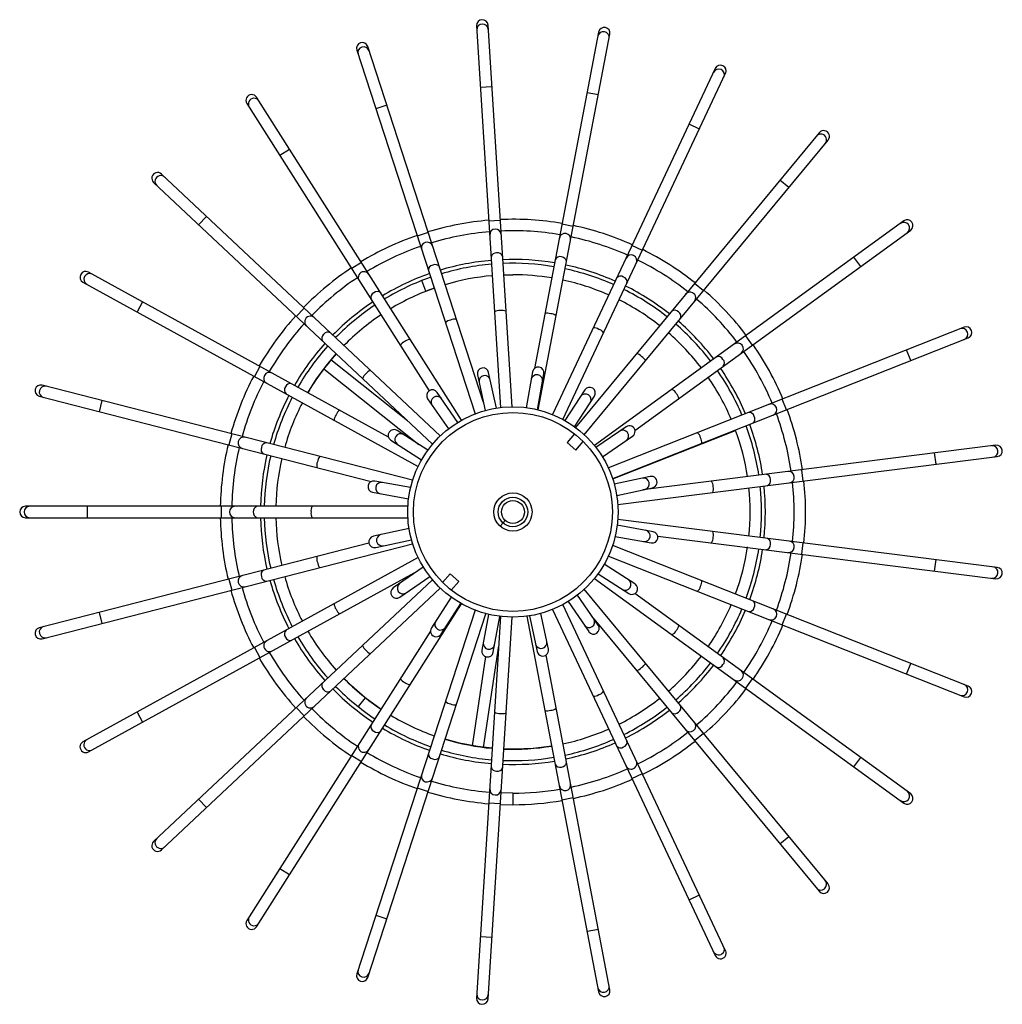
# Model space of a CAD drawing. Header units: millimetres. Extents: x -137 to 130, y -37 to 1540.
# Tile 1 of 6: x -126 to 130, y -37 to 220. Entities that reach past the tile are written whole.
import ezdxf

# ---------------------------------------------------------------- set-up
doc = ezdxf.new("R2010")
doc.units = ezdxf.units.MM

msp = doc.modelspace()

# ---------------------------------------------------------------- linework, layer by layer
at = {"color": 7, "linetype": 'Continuous', "lineweight": 25}
for p, q in [((-7.06, 218.27), (-0.78, 118.5)), ((2.21, 118.69), (-4.06, 218.45)), ((24.85, 216.64), (8.07, 128.72)), ((9.06, 117.88), (27.79, 216.07)), ((-38.36, 211.91), (-7.47, 116.84)), ((-5.27, 119.77), (-35.51, 212.84)), ((55.34, 207.12), (12.78, 116.67)), ((15.49, 115.39), (58.05, 205.85)), ((-11, 115.17), (-64.57, 199.58)), ((-67.1, 197.97), (-19.44, 122.86)), ((82.51, 190.33), (18.79, 113.3)), ((21.1, 111.39), (84.82, 188.41)), ((-16.55, 111.08), (-89.42, 179.51)), ((-91.47, 177.32), (-18.6, 108.89)), ((104.65, 167.3), (23.77, 108.54)), ((34.34, 112.51), (106.41, 164.87)), ((-30.09, 110.78), (-108.5, 153.89)), ((0.05, 153.14), (2.44, 153.19)), ((-109.94, 151.26), (-22.34, 103.1)), ((-20.3, 148.87), (-18.14, 149.67)), ((120.37, 139.49), (27.42, 102.69)), ((28.52, 99.9), (121.47, 136.7)), ((-45.98, 129.91), (-43.77, 132.52)), ((-25.14, 115.03), (-45.14, 130.93)), ((-47.01, 128.58), (-22.18, 108.85)), ((-6.84, 127.04), (-4.82, 117.69)), ((-1.89, 118.32), (-3.91, 127.67)), ((7.59, 127.86), (5.88, 118.45)), ((8.83, 117.91), (10.54, 127.32)), ((-23.78, 99.47), (-120.61, 124.33)), ((-121.35, 121.42), (-34.62, 99.15)), ((-11.94, 114.6), (-17.38, 122.46)), ((21.23, 123.1), (16.05, 115.06)), ((18.57, 113.43), (23.75, 121.47)), ((-19.85, 120.76), (-14.41, 112.89)), ((32.01, 113.48), (24.15, 108.03)), ((-19.82, 107.33), (-27.84, 112.5)), ((18.57, 111.58), (16.6, 109.37)), ((25.85, 105.57), (33.72, 111.01)), ((28.54, 99.86), (60.65, 112.52)), ((-29.47, 109.97), (-21.45, 104.8)), ((18.85, 107.38), (16.6, 109.37)), ((18.85, 107.38), (20.81, 109.59)), ((128.67, 108.65), (36.4, 96.99)), ((29.87, 93.14), (129.05, 105.67)), ((38.29, 100.47), (28.94, 98.45)), ((-24.31, 97.58), (-33.69, 99.28)), ((-34.23, 96.33), (-24.84, 94.63)), ((29.57, 95.51), (38.92, 97.53)), ((-25.02, 92.69), (-124.98, 92.69)), ((-124.98, 89.69), (-25.02, 89.69)), ((0.45, 88.94), (-0.88, 87.45)), ((39.11, 86.04), (29.73, 87.75)), ((129.05, 76.7), (29.87, 89.23)), ((-24.71, 86.85), (-34.04, 84.84)), ((-35.19, 83.07), (-121.35, 60.95)), ((-120.61, 58.04), (-23.78, 82.91)), ((-33.41, 81.91), (-24.08, 83.92)), ((121.47, 45.67), (28.52, 82.47)), ((29.19, 84.8), (38.58, 83.09)), ((40.31, 84.89), (128.67, 73.73)), ((-22.34, 79.27), (-109.94, 31.11)), ((34.35, 72.4), (26.33, 77.57)), ((27.42, 79.68), (120.37, 42.88)), ((-108.5, 28.48), (-22.38, 75.83)), ((-20.99, 76.79), (-28.83, 71.36)), ((-13.96, 75), (-15.93, 72.79)), ((-13.96, 75), (-11.72, 73)), ((24.71, 75.05), (32.73, 69.88)), ((-18.6, 73.48), (-91.47, 5.05)), ((-27.13, 68.89), (-19.28, 74.33)), ((-13.69, 70.79), (-11.72, 73)), ((23.77, 73.83), (104.65, 15.07)), ((-89.42, 2.86), (-16.55, 71.3)), ((84.82, -6.04), (21.1, 70.99)), ((106.41, 17.5), (34.34, 69.87)), ((-64.57, -17.21), (-11, 67.2)), ((-13.7, 68.92), (-18.87, 60.9)), ((-16.35, 59.28), (-11.18, 67.3)), ((58.05, -23.47), (15.49, 66.98)), ((16.84, 67.76), (22.27, 59.91)), ((24.73, 61.62), (19.3, 69.46)), ((-7.47, 65.54), (-38.36, -29.54)), ((-35.51, -30.47), (-4.62, 64.61)), ((-3.95, 64.44), (-5.66, 55.05)), ((11.72, 55.34), (9.71, 64.66)), ((12.78, 65.7), (55.34, -24.75)), ((-0.78, 63.88), (-7.06, -35.89)), ((-4.06, -36.08), (2.21, 63.69)), ((-2.7, 54.52), (-1, 63.9)), ((6.11, 63.93), (24.85, -34.26)), ((6.77, 64.03), (8.79, 54.7)), ((23.59, 63.27), (82.51, -7.95)), ((-19.11, 60.03), (-67.1, -15.6)), ((-5.22, 29.66), (-1.26, 56.18)), ((-4.71, 53.38), (-8.19, 30.1)), ((27.79, -33.7), (11.1, 53.78)), ((-2.95, 29.42), (-6.84, 29.89)), ((2.44, 17.69), (-0.68, 17.75)), ((-0.86, 14.76), (2.44, 14.69))]:
    msp.add_line(p, q, dxfattribs=at)
at = {"color": 8, "linetype": 'Continuous', "lineweight": 25}
for p, q in [((-3.05, 202.35), (-6.04, 202.16)), ((24.77, 200.22), (21.82, 200.78)), ((-30.52, 197.49), (-33.37, 196.56)), ((51.18, 191.24), (48.47, 192.52)), ((-55.92, 185.95), (-58.45, 184.34)), ((74.53, 175.98), (72.22, 177.89)), ((-77.65, 168.46), (-79.71, 166.27)), ((-0.85, 167.41), (-3.85, 167.23)), ((18.21, 165.84), (15.26, 166.4)), ((-19.7, 164.2), (-22.56, 163.27)), ((36.28, 159.57), (33.56, 160.85)), ((93.35, 155.38), (91.59, 157.81)), ((-37.17, 156.4), (-39.7, 154.79)), ((-20.3, 148.87), (-21.4, 151.66)), ((52.22, 149.01), (49.91, 150.92)), ((-94.35, 146.11), (-95.8, 143.48)), ((-52.14, 144.5), (-54.19, 142.31)), ((65.04, 134.81), (63.28, 137.24)), ((106.46, 130.76), (105.36, 133.55)), ((-63.68, 129.25), (-65.13, 126.62)), ((-104.97, 120.31), (-105.72, 117.41)), ((73.92, 117.87), (72.82, 120.66)), ((-71.07, 111.61), (-71.82, 108.71)), ((113.04, 103.65), (112.66, 106.62)), ((78.31, 99.26), (77.94, 102.24)), ((-108.84, 92.69), (-108.84, 89.69)), ((-73.84, 92.69), (-73.84, 89.69)), ((77.94, 80.14), (78.31, 83.11)), ((112.66, 75.75), (113.04, 78.73)), ((-71.82, 73.67), (-71.07, 70.76)), ((-105.72, 64.96), (-104.97, 62.06)), ((72.82, 61.71), (73.92, 64.5)), ((-65.13, 55.75), (-63.68, 53.12)), ((105.36, 48.83), (106.46, 51.61)), ((63.28, 45.13), (65.04, 47.56)), ((-36.14, 42.65), (-38.01, 40.31)), ((-95.8, 38.89), (-94.35, 36.26)), ((-54.19, 40.06), (-52.14, 37.87)), ((49.91, 31.45), (52.22, 33.36)), ((-39.7, 27.58), (-37.17, 25.97)), ((91.59, 24.56), (93.35, 26.99)), ((33.56, 21.52), (36.28, 22.8)), ((-22.56, 19.1), (-19.7, 18.17)), ((-79.71, 16.1), (-77.65, 13.91)), ((2.44, 17.69), (2.44, 14.69)), ((15.26, 15.97), (18.21, 16.53)), ((-3.85, 15.15), (-0.85, 14.96)), ((72.22, 4.48), (74.53, 6.4)), ((-58.45, -1.97), (-55.92, -3.58)), ((48.47, -10.15), (51.18, -8.87)), ((-33.37, -14.19), (-30.52, -15.11)), ((21.82, -18.41), (24.77, -17.85)), ((-6.04, -19.78), (-3.05, -19.97))]:
    msp.add_line(p, q, dxfattribs=at)
at = {"color": 7, "linetype": 'Continuous', "lineweight": 25, "flags": 128}
for points in [[(-51.15, 122.36), (-48.88, 125.98), (-45.98, 129.91)], [(-36.14, 42.65), (-39.84, 45.84), (-41.71, 47.66)], [(-32.04, 39.66), (-32.33, 39.86), (-36.14, 42.65)], [(-6.84, 29.89), (-11.51, 30.78), (-15.29, 31.77)], [(12.58, 30.02), (12.58, 30.02), (7.75, 29.41), (2.88, 29.19), (0.05, 29.23)]]:
    msp.add_lwpolyline(points, dxfattribs=at)
at = {"color": 7, "linetype": 'Continuous', "lineweight": 25}
for radius in [27.5, 26, 5, 3.86, 3]:
    msp.add_circle((2.44, 91.19), radius, dxfattribs=at)
for centre, radius, start, end in [((-5.56, 218.36), 1.5, 3.6, 183.6), ((-5.49, 217.22), 1.5, 3.6, 183.6), ((26.11, 215.23), 1.5, 349.2, 169.2), ((26.32, 216.35), 1.5, 349.2, 169.2), ((-36.93, 212.38), 1.5, 18, 198), ((-36.58, 211.29), 1.5, 18, 198), ((56.21, 205.45), 1.5, 334.8, 154.8), ((56.7, 206.48), 1.5, 334.8, 154.8), ((-65.84, 198.78), 1.5, 32.4, 212.4), ((-65.22, 197.81), 1.5, 32.4, 212.4), ((83.67, 189.37), 1.5, 320.4, 140.4), ((82.94, 188.49), 1.5, 320.4, 140.4), ((-90.45, 178.42), 1.5, 46.8, 226.8), ((-89.62, 177.63), 1.5, 46.8, 226.8), ((2.44, 91.19), 76.5, 94.7235, 106.8765), ((2.44, 91.19), 76.5, 80.3235, 92.4765), ((105.53, 166.09), 1.5, 306, 126), ((-2.12, 163.65), 1.5, 3.6, 183.6), ((2.44, 91.19), 76.5, 65.9235, 78.0765), ((104.61, 165.41), 1.5, 306, 126), ((2.44, 91.19), 76.5, 109.1235, 121.2765), ((2.44, 91.19), 73.5, 94.7694, 106.8306), ((2.44, 91.19), 73.5, 80.3694, 92.4306), ((16.05, 162.51), 1.5, 349.2, 169.2), ((2.44, 91.19), 73.5, 65.9694, 78.0306), ((2.44, 91.19), 73.5, 109.1694, 121.2306), ((-20, 160.24), 1.5, 18, 198), ((2.44, 91.19), 76.5, 51.5235, 63.6765), ((2.44, 91.19), 66, 80.5023, 92.2977), ((33.36, 156.89), 1.5, 334.8, 154.8), ((2.44, 91.19), 73.5, 51.5694, 63.6306), ((2.44, 91.19), 76.5, 123.5235, 135.6765), ((2.44, 91.19), 66, 94.9023, 106.6977), ((2.44, 91.19), 65, 94.9223, 106.6777), ((2.44, 91.19), 65, 80.5223, 92.2777), ((2.44, 91.19), 65, 66.1223, 77.8777), ((2.44, 91.19), 66, 66.1023, 77.8977), ((-109.22, 152.57), 1.5, 61.2, 241.2), ((-108.22, 152.02), 1.5, 61.2, 241.2), ((2.44, 91.19), 73.5, 123.5694, 135.6306), ((-36.47, 152.49), 1.5, 32.4, 212.4), ((2.44, 91.19), 66, 109.3023, 121.0977), ((2.44, 91.19), 65, 109.3223, 121.0777), ((2.44, 91.19), 62, 94.9863, 106.6137), ((2.44, 91.19), 62, 80.5863, 90), ((2.44, 91.19), 62, 109.3863, 121.0137), ((2.44, 91.19), 62, 66.1863, 77.8137), ((2.44, 91.19), 65, 51.7223, 63.4777), ((2.44, 91.19), 66, 51.7023, 63.4977), ((48.73, 147.13), 1.5, 320.4, 140.4), ((2.44, 91.19), 73.5, 37.1694, 49.2306), ((2.44, 91.19), 76.5, 37.1235, 49.2765), ((2.44, 91.19), 66, 123.7023, 135.4977), ((2.44, 91.19), 65, 123.7223, 135.4777), ((2.44, 91.19), 62, 51.7863, 63.4137), ((2.44, 91.19), 76.5, 137.9235, 150.0765), ((-50.49, 140.89), 1.5, 46.8, 226.8), ((2.44, 91.19), 62, 123.7863, 135.4137), ((2.44, 91.19), 73.5, 137.9694, 150.0306), ((2.44, 91.19), 65, 37.3223, 49.0777), ((2.44, 91.19), 66, 37.3023, 49.0977), ((119.86, 137.68), 1.5, 291.6, 111.6), ((120.92, 138.1), 1.5, 291.6, 111.6), ((2.44, 91.19), 62, 37.3863, 49.0137), ((2.44, 91.19), 66, 138.1023, 149.8977), ((2.44, 91.19), 65, 138.1223, 149.8777), ((61.19, 133.87), 1.5, 306, 126), ((2.44, 91.19), 76.5, 22.7235, 34.8765), ((2.44, 91.19), 62, 138.1863, 149.8137), ((2.44, 91.19), 73.5, 22.7694, 34.8306), ((-5.37, 127.35), 1.5, 12.1907, 192.1907), ((9.06, 127.59), 1.5, 349.6907, 169.6907), ((2.44, 91.19), 66, 22.9023, 34.6977), ((2.44, 91.19), 76.5, 152.3235, 164.4765), ((-61.19, 126.17), 1.5, 61.2, 241.2), ((2.44, 91.19), 62, 22.9023, 34.6137), ((2.44, 91.19), 65, 22.9223, 34.6777), ((-120.98, 122.88), 1.5, 75.6, 255.6), ((-119.88, 122.59), 1.5, 75.6, 255.6), ((2.44, 91.19), 73.5, 152.3694, 164.4306), ((22.49, 122.28), 1.5, 327.1907, 147.1907), ((2.44, 91.19), 66, 152.5023, 164.2977), ((2.44, 91.19), 65, 152.5223, 164.2777), ((-18.62, 121.61), 1.5, 34.6907, 214.6907), ((2.44, 91.19), 62, 152.5863, 164.2137), ((69.95, 117.92), 1.5, 291.6, 111.6), ((2.44, 91.19), 73.5, 8.3694, 20.4306), ((2.44, 91.19), 76.5, 8.3235, 20.4765), ((32.86, 112.25), 1.5, 304.6907, 124.6907), ((2.44, 91.19), 65, 8.5223, 20.2777), ((2.44, 91.19), 66, 8.5023, 20.2977), ((-67.89, 109.24), 1.5, 75.6, 255.6), ((-28.66, 111.23), 1.5, 57.1907, 237.1907), ((2.44, 91.19), 62, 8.5863, 20.1296), ((2.44, 91.19), 76.5, 166.7235, 178.8765), ((127.73, 107.01), 1.5, 277.2, 97.2), ((128.86, 107.16), 1.5, 277.2, 97.2), ((2.44, 91.19), 73.5, 166.7694, 178.8306), ((2.44, 91.19), 66, 166.9023, 178.6977), ((2.44, 91.19), 65, 166.9223, 178.6777), ((2.44, 91.19), 62, 166.9863, 178.6137), ((38.61, 99), 1.5, 282.1907, 102.1907), ((74.48, 100.29), 1.5, 277.2, 97.2), ((-33.96, 97.81), 1.5, 79.6907, 259.6907), ((2.44, 91.19), 65, 354.1223, 5.8777), ((2.44, 91.19), 66, 354.1023, 5.8977), ((2.44, 91.19), 73.5, 353.9694, 6.0306), ((2.44, 91.19), 76.5, 353.9235, 6.0765), ((2.44, 91.19), 62, 354.1863, 5.8137), ((-124.98, 91.19), 1.5, 90, 270), ((-123.84, 91.19), 1.5, 90, 270), ((-70.17, 91.19), 1.5, 90, 270), ((2.44, 91.19), 76.5, 181.1235, 193.2765), ((2.44, 91.19), 73.5, 181.1694, 193.2306), ((2.44, 91.19), 66, 181.3023, 193.0977), ((2.44, 91.19), 65, 181.3223, 193.0777), ((2.44, 91.19), 62, 181.3863, 193.0137), ((38.84, 84.57), 1.5, 259.6907, 79.6907), ((-33.72, 83.37), 1.5, 102.1907, 282.1907), ((74.48, 82.09), 1.5, 262.8, 82.8), ((2.44, 91.19), 62, 339.7863, 351.5159), ((2.44, 91.19), 65, 339.7223, 351.5159), ((2.44, 91.19), 66, 339.7023, 351.5159), ((2.44, 91.19), 73.5, 339.5694, 351.6306), ((2.44, 91.19), 76.5, 339.5235, 351.6765), ((127.73, 75.36), 1.5, 262.8, 82.8), ((128.86, 75.22), 1.5, 262.8, 82.8), ((-67.89, 73.13), 1.5, 104.4, 284.4), ((2.44, 91.19), 66, 195.7023, 207.4977), ((2.44, 91.19), 65, 195.7223, 207.4777), ((2.44, 91.19), 62, 195.7863, 207.4137), ((33.54, 71.14), 1.5, 237.1907, 57.1907), ((2.44, 91.19), 76.5, 195.5235, 207.6765), ((2.44, 91.19), 73.5, 195.5694, 207.6306), ((-27.98, 70.13), 1.5, 124.6907, 304.6907), ((2.44, 91.19), 62, 325.3863, 337.0137), ((2.44, 91.19), 65, 325.3223, 337.0777), ((2.44, 91.19), 66, 325.3023, 337.0977), ((69.95, 64.46), 1.5, 248.4, 68.4), ((2.44, 91.19), 73.5, 325.1694, 337.2306), ((-120.98, 59.5), 1.5, 104.4, 284.4), ((-119.88, 59.78), 1.5, 104.4, 284.4), ((2.44, 91.19), 62, 210.1863, 221.8137), ((-17.61, 60.09), 1.5, 147.1907, 327.1907), ((23.5, 60.76), 1.5, 214.6907, 34.6907), ((2.44, 91.19), 76.5, 325.1235, 337.2765), ((-61.19, 56.21), 1.5, 118.8, 298.8), ((2.44, 91.19), 66, 210.1023, 221.8977), ((2.44, 91.19), 65, 210.1223, 221.8777), ((2.44, 91.19), 73.5, 209.9694, 222.0306), ((-4.18, 54.78), 1.5, 169.6907, 349.6907), ((10.25, 55.02), 1.5, 192.1907, 12.1907), ((2.44, 91.19), 76.5, 209.9235, 222.0765), ((2.44, 91.19), 62, 310.9863, 322.6137), ((2.44, 91.19), 65, 310.9223, 322.6777), ((2.44, 91.19), 66, 310.9023, 322.6977), ((61.19, 48.51), 1.5, 234, 54), ((2.44, 91.19), 62, 224.5863, 236.2137), ((2.44, 91.19), 73.5, 310.7694, 322.8306), ((2.44, 91.19), 66, 224.5023, 236.2977), ((2.44, 91.19), 65, 224.5223, 236.2777), ((2.44, 91.19), 76.5, 310.7235, 322.8765), ((119.86, 44.7), 1.5, 248.4, 68.4), ((120.92, 44.28), 1.5, 248.4, 68.4), ((-50.49, 41.48), 1.5, 133.2, 313.2), ((2.44, 91.19), 62, 296.5863, 308.2137), ((2.44, 91.19), 73.5, 224.3694, 236.4306), ((2.44, 91.19), 65, 296.5223, 308.2777), ((2.44, 91.19), 66, 296.5023, 308.2977), ((2.44, 91.19), 76.5, 224.3235, 236.4765), ((2.44, 91.19), 62, 238.9863, 250.6137), ((48.73, 35.24), 1.5, 219.6, 39.6), ((2.44, 91.19), 66, 238.9023, 250.6977), ((2.44, 91.19), 65, 238.9223, 250.6777), ((2.44, 91.19), 62, 282.1863, 293.8137), ((2.44, 91.19), 73.5, 296.3694, 308.4306), ((-109.22, 29.8), 1.5, 118.8, 298.8), ((-108.22, 30.35), 1.5, 118.8, 298.8), ((2.44, 91.19), 62, 253.3863, 265.0137), ((2.44, 91.19), 65, 282.1223, 293.8777), ((2.44, 91.19), 76.5, 296.3235, 308.4765), ((-36.47, 29.88), 1.5, 147.6, 327.6), ((2.44, 91.19), 73.5, 238.7694, 250.8306), ((2.44, 91.19), 65, 253.3223, 265.0777), ((2.44, 91.19), 62, 267.7863, 279.4137), ((2.44, 91.19), 66, 282.1023, 293.8977), ((2.44, 91.19), 76.5, 238.7235, 250.8765), ((2.44, 91.19), 66, 253.3023, 265.0977), ((2.44, 91.19), 66, 267.7023, 279.4977), ((2.44, 91.19), 65, 267.7223, 279.4777), ((33.36, 25.49), 1.5, 205.2, 25.2), ((2.44, 91.19), 73.5, 281.9694, 294.0306), ((-20, 22.13), 1.5, 162, 342), ((2.44, 91.19), 73.5, 253.1694, 265.2306), ((2.44, 91.19), 76.5, 281.9235, 294.0765), ((-2.12, 18.72), 1.5, 176.4, 356.4), ((2.44, 91.19), 73.5, 270, 279.6306), ((16.05, 19.86), 1.5, 190.8, 10.8), ((104.61, 16.96), 1.5, 234, 54), ((2.44, 91.19), 76.5, 253.1235, 265.2765), ((2.44, 91.19), 76.5, 270, 279.6765), ((105.53, 16.29), 1.5, 234, 54), ((-89.62, 4.74), 1.5, 133.2, 313.2), ((-90.45, 3.96), 1.5, 133.2, 313.2), ((82.94, -6.12), 1.5, 219.6, 39.6), ((83.67, -7), 1.5, 219.6, 39.6), ((-65.22, -15.44), 1.5, 147.6, 327.6), ((-65.84, -16.4), 1.5, 147.6, 327.6), ((56.21, -23.08), 1.5, 205.2, 25.2), ((56.7, -24.11), 1.5, 205.2, 25.2), ((-36.93, -30), 1.5, 162, 342), ((-36.58, -28.92), 1.5, 162, 342), ((26.11, -32.86), 1.5, 190.8, 10.8), ((-5.56, -35.99), 1.5, 176.4, 356.4), ((-5.49, -34.85), 1.5, 176.4, 356.4), ((26.32, -33.98), 1.5, 190.8, 10.8)]:
    msp.add_arc(centre, radius, start, end, dxfattribs=at)
at = {"color": 8, "linetype": 'Continuous', "lineweight": 25}
for centre, radius, start, end in [((-1.94, 157.59), 1.33, 84.8891, 170.7276), ((-1.54, 157.62), 1.33, 16.4724, 102.3109), ((14.71, 156.6), 1.33, 70.4891, 156.3276), ((15.11, 156.52), 1.33, 2.0724, 87.9109), ((-18.32, 154.42), 1.33, 99.2891, 185.1276), ((-17.93, 154.54), 1.33, 30.8724, 116.7109), ((30.6, 151.49), 1.33, 56.0891, 141.9276), ((30.96, 151.32), 1.33, 347.6724, 73.5109), ((-33.39, 147.27), 1.33, 113.6891, 199.5276), ((-33.05, 147.49), 1.33, 45.2724, 131.1109), ((-12.76, 139.16), 2.46, 80.4585, 116.5357), ((-1.08, 141.39), 2.46, 85.0643, 121.1415), ((-0.35, 141.43), 2.46, 66.0585, 102.1357), ((11.51, 140.69), 2.46, 70.6643, 106.7415), ((12.23, 140.55), 2.46, 51.6585, 87.7357), ((44.71, 142.59), 1.33, 41.6891, 127.5276), ((45.02, 142.34), 1.33, 333.2724, 59.1109), ((-13.46, 138.93), 2.46, 99.4643, 135.5415), ((23.54, 136.87), 2.46, 56.2643, 92.3415), ((-46.21, 136.6), 1.33, 128.0891, 213.9276), ((-45.93, 136.89), 1.33, 59.6724, 145.5109), ((24.2, 136.56), 2.46, 37.2585, 73.3357), ((-24.83, 133.48), 2.46, 113.8643, 149.9415), ((-24.21, 133.87), 2.46, 94.8585, 130.9357), ((34.24, 130.19), 2.46, 41.8643, 77.9415), ((34.8, 129.73), 2.46, 22.8585, 58.9357), ((56.16, 130.47), 1.33, 27.2891, 113.1276), ((56.4, 130.14), 1.33, 318.8724, 44.7109), ((-34.49, 125.37), 2.46, 128.2643, 164.3415), ((-33.99, 125.9), 2.46, 109.2585, 145.3357), ((-4.94, 125.35), 1.5, 14.2644, 190.117), ((8.7, 125.57), 1.5, 351.7644, 167.617), ((-55.97, 123.07), 1.33, 142.4891, 228.3276), ((-55.78, 123.42), 1.33, 74.0724, 159.9109), ((-17.44, 119.92), 1.5, 37.1764, 212.205), ((21.37, 120.55), 1.5, 329.6764, 144.705), ((42.94, 121.06), 2.46, 27.4643, 63.5415), ((43.37, 120.47), 2.46, 8.4585, 44.5357), ((-41.83, 115.11), 2.46, 142.6643, 178.7415), ((-41.48, 115.75), 2.46, 123.6585, 159.7357), ((64.24, 115.87), 1.33, 12.8891, 98.7276), ((64.39, 115.5), 1.33, 304.4724, 30.3109), ((-26.92, 110.12), 1.5, 59.6764, 234.705), ((31.18, 111.08), 1.5, 306.7644, 122.617), ((49.1, 110.05), 2.46, 13.0643, 49.1415), ((-61.97, 107.93), 1.33, 88.4724, 174.3109), ((49.36, 109.37), 2.46, 354.0585, 30.1357), ((-62.07, 107.54), 1.33, 156.8891, 242.7276), ((-46.21, 104.05), 2.46, 138.0585, 174.1357), ((-46.39, 103.35), 2.46, 157.0643, 193.1415), ((68.44, 99.73), 1.33, 358.4891, 84.3276), ((-31.93, 97.44), 1.5, 82.1764, 257.205), ((36.6, 98.57), 1.5, 284.2644, 100.117), ((52.32, 97.86), 2.46, 358.6643, 34.7415), ((52.41, 97.13), 2.46, 339.6585, 15.7357), ((68.49, 99.33), 1.33, 290.0724, 15.9109), ((-64.11, 91.39), 1.33, 102.8724, 188.7109), ((-47.88, 91.55), 2.46, 152.4585, 188.5357), ((-64.11, 90.99), 1.33, 171.2891, 257.1276), ((-47.88, 90.82), 2.46, 171.4643, 207.5415), ((-31.72, 83.81), 1.5, 104.2644, 280.117), ((36.83, 84.93), 1.5, 261.7644, 77.617), ((52.41, 85.24), 2.46, 344.2643, 20.3415), ((52.32, 84.52), 2.46, 325.2585, 1.3357), ((68.44, 82.65), 1.33, 275.6724, 1.5109), ((68.49, 83.05), 1.33, 344.0891, 69.9276), ((-46.39, 79.03), 2.46, 166.8585, 202.9357), ((-46.21, 78.32), 2.46, 185.8643, 221.9415), ((-62.07, 74.83), 1.33, 117.2724, 203.1109), ((-61.97, 74.44), 1.33, 185.6891, 271.5276), ((-26.29, 71.3), 1.5, 127.1764, 302.205), ((31.81, 72.25), 1.5, 239.6764, 54.705), ((49.36, 73), 2.46, 329.8643, 5.9415), ((49.1, 72.32), 2.46, 310.8585, 346.9357), ((-41.83, 67.26), 2.46, 181.2585, 217.3357), ((64.39, 66.88), 1.33, 329.6891, 55.5276), ((-41.48, 66.62), 2.46, 200.2643, 236.3415), ((64.24, 66.5), 1.33, 261.2724, 347.1109), ((-16.49, 61.82), 1.5, 149.6764, 324.705), ((22.33, 62.46), 1.5, 217.1764, 32.205), ((-55.97, 59.3), 1.33, 131.6724, 217.5109), ((42.94, 61.31), 2.46, 296.4585, 332.5357), ((43.37, 61.9), 2.46, 315.4643, 351.5415), ((-55.78, 58.95), 1.33, 200.0891, 285.9276), ((-3.81, 56.81), 1.5, 172.1764, 347.205), ((9.82, 57.02), 1.5, 194.2644, 10.117), ((-34.49, 57), 2.46, 195.6585, 231.7357), ((-33.99, 56.47), 2.46, 214.6643, 250.7415), ((34.8, 52.64), 2.46, 301.0643, 337.1415), ((56.4, 52.23), 1.33, 315.2891, 41.1276), ((34.24, 52.18), 2.46, 282.0585, 318.1357), ((56.16, 51.91), 1.33, 246.8724, 332.7109), ((-46.21, 45.78), 1.33, 146.0724, 231.9109), ((-24.83, 48.89), 2.46, 210.0585, 246.1357), ((-24.21, 48.5), 2.46, 229.0643, 265.1415), ((-45.93, 45.48), 1.33, 214.4891, 300.3276), ((24.2, 45.81), 2.46, 286.6643, 322.7415), ((-13.46, 43.44), 2.46, 224.4585, 260.5357), ((23.54, 45.5), 2.46, 267.6585, 303.7357), ((-12.76, 43.21), 2.46, 243.4643, 279.5415), ((-1.08, 40.99), 2.46, 238.8585, 274.9357), ((-0.35, 40.94), 2.46, 257.8643, 293.9415), ((11.51, 41.69), 2.46, 253.2585, 289.3357), ((12.23, 41.82), 2.46, 272.2643, 308.3415), ((44.71, 39.78), 1.33, 232.4724, 318.3109), ((45.02, 40.04), 1.33, 300.8891, 26.7276), ((-33.39, 35.1), 1.33, 160.4724, 246.3109), ((-33.05, 34.89), 1.33, 228.8891, 314.7276), ((30.96, 31.06), 1.33, 286.4891, 12.3276), ((30.6, 30.88), 1.33, 218.0724, 303.9109), ((-18.32, 27.96), 1.33, 174.8724, 260.7109), ((-17.93, 27.83), 1.33, 243.2891, 329.1276), ((15.11, 25.85), 1.33, 272.0891, 357.9276), ((-1.94, 24.78), 1.33, 189.2724, 275.1109), ((-1.54, 24.75), 1.33, 257.6891, 343.5276), ((14.71, 25.78), 1.33, 203.6724, 289.5109)]:
    msp.add_arc(centre, radius, start, end, dxfattribs=at)

doc.saveas('drawing.dxf')
